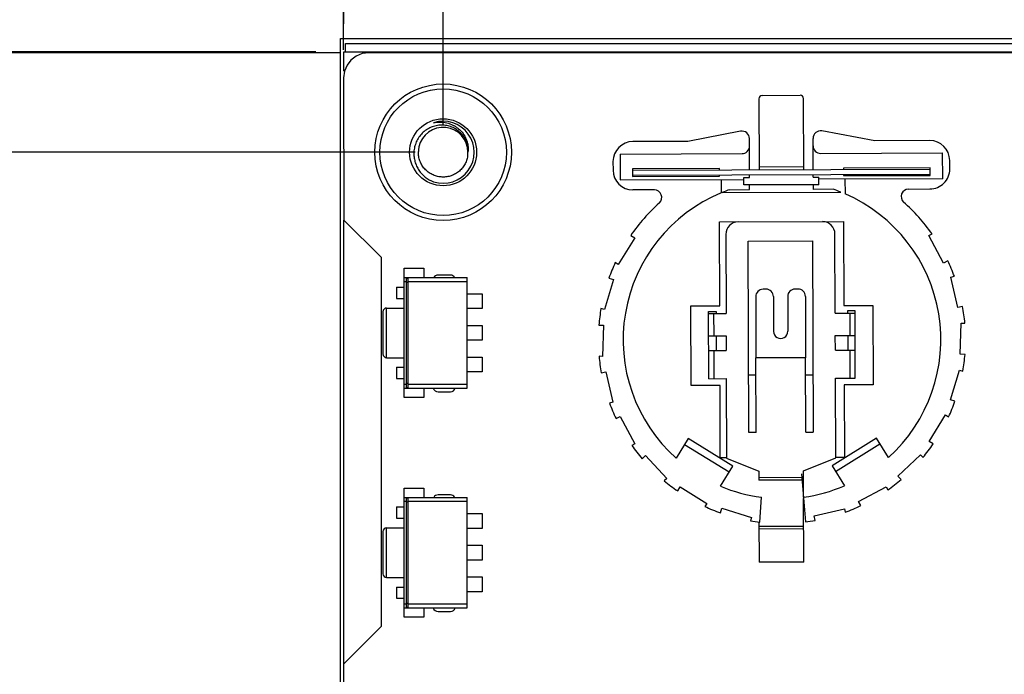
# Model space of a CAD drawing. Header units: millimetres. Extents: x 42 to 554, y 166 to 335.
# Tile 165 of 256: x 340 to 380, y 262 to 288. Entities that reach past the tile are written whole.
import ezdxf

# ---------------------------------------------------------------- set-up
doc = ezdxf.new("R2010")
doc.units = ezdxf.units.MM
doc.header["$LTSCALE"] = 30.734
doc.header["$PDMODE"] = 3
doc.header["$PDSIZE"] = 0.3125
doc.layers.get('0').update_dxf_attribs({"linetype": 'CONTINUOUS'})
doc.layers.get('Defpoints').update_dxf_attribs({"linetype": 'CONTINUOUS'})
doc.layers.add('Dim', color=6, linetype='CONTINUOUS', lineweight=13)
doc.styles.get("Standard").update_dxf_attribs({"font": 'txt', "width": 0.8})
doc.dimstyles.new('ISO-25_WS', dxfattribs={"dimscale": 1.8, "dimtxt": 2.5, "dimasz": 1.5, "dimexe": 1.25, "dimexo": 0.625, "dimtad": 1, "dimdsep": 46, "dimtxsty": 'Standard', "dimcen": 2.5, "dimadec": 0, "dimazin": 0, "dimtfac": 1, "dimtmove": 0, "dimatfit": 3, "dimfxl": 1, "dimtolj": 1, "dimtzin": 0, "dimarcsym": 0})

# ---------------------------------------------------------------- blocks, each defined once
blk = doc.blocks.new('*D22')
at = {"layer": 'Defpoints', "color": 0}
for p in [(354.244, 286.714), (329.256, 189.706), (354.244, 189.706)]:
    blk.add_point(p, dxfattribs=at)
at = {"layer": 'Dim', "color": 0, "lineweight": -2}
for p, q in [((353.119, 286.714), (327.006, 286.714)), ((329.256, 284.014), (329.256, 192.406)), ((353.119, 189.706), (327.006, 189.706))]:
    blk.add_line(p, q, dxfattribs=at)
at = {"layer": 'Dim', "color": 0}
for points in [[(329.706, 284.014), (328.806, 284.014), (329.256, 286.714)], [(328.806, 192.406), (329.706, 192.406), (329.256, 189.706)]]:
    blk.add_solid(points, dxfattribs=at)
at = {"layer": 'Dim', "color": 0, "insert": (325.881, 238.21), "char_height": 4.5, "attachment_point": 5, "rotation": 90}
blk.add_mtext('\\A1;97(PCB)', dxfattribs=at)
blk = doc.blocks.new('*D23')
at = {"layer": 'Defpoints', "color": 0}
for p in [(517.244, 303.524), (353.236, 285.714), (517.244, 285.714)]:
    blk.add_point(p, dxfattribs=at)
at = {"layer": 'Dim', "color": 0, "lineweight": -2}
for p, q in [((353.236, 286.839), (353.236, 305.774)), ((517.244, 286.839), (517.244, 305.774)), ((355.936, 303.524), (514.544, 303.524))]:
    blk.add_line(p, q, dxfattribs=at)
at = {"layer": 'Dim', "color": 0}
for points in [[(355.936, 303.974), (355.936, 303.074), (353.236, 303.524)], [(514.544, 303.074), (514.544, 303.974), (517.244, 303.524)]]:
    blk.add_solid(points, dxfattribs=at)
at = {"layer": 'Dim', "color": 0, "insert": (435.24, 306.899), "char_height": 4.5, "attachment_point": 5}
blk.add_mtext('\\A1;164(PCB)', dxfattribs=at)
blk = doc.blocks.new('*D24')
at = {"layer": 'Defpoints', "color": 0}
for p in [(320.737, 286.764), (353.244, 286.764), (353.244, 189.664)]:
    blk.add_point(p, dxfattribs=at)
at = {"layer": 'Dim', "color": 0, "lineweight": -2}
for p, q in [((352.119, 286.764), (318.487, 286.764)), ((320.737, 192.364), (320.737, 284.064)), ((352.119, 189.664), (318.487, 189.664))]:
    blk.add_line(p, q, dxfattribs=at)
at = {"layer": 'Dim', "color": 0}
for points in [[(321.187, 284.064), (320.287, 284.064), (320.737, 286.764)], [(320.287, 192.364), (321.187, 192.364), (320.737, 189.664)]]:
    blk.add_solid(points, dxfattribs=at)
at = {"layer": 'Dim', "color": 0, "insert": (317.362, 240.536), "char_height": 4.5, "attachment_point": 5, "rotation": 90}
blk.add_mtext('\\A1;97.1 (LCD)', dxfattribs=at)
blk = doc.blocks.new('*D25')
at = {"layer": 'Defpoints', "color": 0}
for p in [(517.244, 314.43), (353.244, 286.764), (517.244, 286.764)]:
    blk.add_point(p, dxfattribs=at)
at = {"layer": 'Dim', "color": 0, "lineweight": -2}
for p, q in [((353.244, 287.889), (353.244, 316.68)), ((517.244, 287.889), (517.244, 316.68)), ((355.944, 314.43), (514.544, 314.43))]:
    blk.add_line(p, q, dxfattribs=at)
at = {"layer": 'Dim', "color": 0}
for points in [[(355.944, 314.88), (355.944, 313.98), (353.244, 314.43)], [(514.544, 313.98), (514.544, 314.88), (517.244, 314.43)]]:
    blk.add_solid(points, dxfattribs=at)
at = {"layer": 'Dim', "color": 0, "insert": (435.244, 317.805), "char_height": 4.5, "attachment_point": 5}
blk.add_mtext('\\A1;164(LCD)', dxfattribs=at)
blk = doc.blocks.new('*D27')
at = {"layer": 'Defpoints', "color": 0}
for p in [(357.242, 292.936), (357.242, 282.715), (513.244, 282.714)]:
    blk.add_point(p, dxfattribs=at)
at = {"layer": 'Dim', "color": 0, "lineweight": -2}
for p, q in [((357.242, 283.84), (357.242, 295.186)), ((513.244, 283.839), (513.244, 295.186)), ((510.544, 292.936), (359.942, 292.936))]:
    blk.add_line(p, q, dxfattribs=at)
at = {"layer": 'Dim', "color": 0}
for points in [[(359.942, 293.386), (359.942, 292.486), (357.242, 292.936)], [(510.544, 292.486), (510.544, 293.386), (513.244, 292.936)]]:
    blk.add_solid(points, dxfattribs=at)
at = {"layer": 'Dim', "color": 0, "insert": (435.243, 296.311), "char_height": 4.5, "attachment_point": 5}
blk.add_mtext('\\A1;156', dxfattribs=at)
blk = doc.blocks.new('*D28')
at = {"layer": 'Defpoints', "color": 0}
for p in [(357.244, 282.714), (337.683, 193.714), (357.244, 193.714)]:
    blk.add_point(p, dxfattribs=at)
at = {"layer": 'Dim', "color": 0, "lineweight": -2}
for p, q in [((356.119, 282.714), (335.433, 282.714)), ((337.683, 280.014), (337.683, 196.414)), ((356.119, 193.714), (335.433, 193.714))]:
    blk.add_line(p, q, dxfattribs=at)
at = {"layer": 'Dim', "color": 0}
for points in [[(338.133, 280.014), (337.233, 280.014), (337.683, 282.714)], [(337.233, 196.414), (338.133, 196.414), (337.683, 193.714)]]:
    blk.add_solid(points, dxfattribs=at)
at = {"layer": 'Dim', "color": 0, "insert": (334.308, 238.214), "char_height": 4.5, "attachment_point": 5, "rotation": 90}
blk.add_mtext('\\A1;89', dxfattribs=at)

msp = doc.modelspace()

# ---------------------------------------------------------------- linework, layer by layer
at = {"linetype": 'Continuous'}
for p, q in [((353.104, 188.129), (353.104, 287.299)), ((353.104, 287.299), (517.384, 287.299)), ((353.304, 286.764), (353.304, 287.099)), ((353.304, 287.099), (517.184, 287.099)), ((353.244, 285.975), (353.244, 286.764)), ((353.244, 286.764), (480.244, 286.764)), ((353.531, 286.428), (353.371, 286.219)), ((353.74, 286.588), (353.531, 286.428)), ((353.983, 286.689), (353.74, 286.588)), ((354.244, 286.714), (353.983, 286.689)), ((479.144, 286.726), (354.244, 286.714)), ((353.371, 286.219), (353.27, 285.975)), ((353.27, 285.975), (353.236, 285.714)), ((353.236, 285.714), (353.244, 279.984)), ((369.963, 284.871), (369.972, 282.001)), ((370.092, 285.002), (371.632, 285.007)), ((371.772, 282.007), (371.763, 284.877)), ((369.23, 283.559), (367.105, 283.152)), ((369.591, 282), (369.586, 283.265)), ((372.154, 282.009), (372.15, 283.274)), ((374.632, 283.177), (372.505, 283.57)), ((367.105, 283.152), (364.885, 283.144)), ((376.852, 283.184), (374.632, 283.177)), ((364.37, 282.643), (369.288, 282.659)), ((364.37, 282.643), (364.374, 281.603)), ((372.452, 282.67), (377.37, 282.686)), ((377.374, 281.646), (377.37, 282.686)), ((364.087, 282.342), (364.089, 281.992)), ((369.972, 282.131), (371.772, 282.137)), ((376.872, 282.084), (373.372, 282.073)), ((373.372, 282.073), (373.372, 282.013)), ((376.873, 281.784), (376.872, 282.084)), ((377.656, 282.037), (377.655, 282.387)), ((368.372, 282.056), (364.872, 282.044)), ((364.872, 282.044), (364.873, 281.744)), ((376.872, 282.024), (364.872, 281.984)), ((376.873, 281.824), (364.873, 281.784)), ((364.873, 281.744), (368.373, 281.756)), ((368.372, 281.996), (368.372, 282.056)), ((368.373, 281.756), (368.373, 281.796)), ((369.364, 281.698), (369.592, 281.699)), ((369.365, 281.398), (369.364, 281.698)), ((369.592, 281.699), (369.591, 281.8)), ((372.155, 281.707), (372.155, 281.809)), ((372.155, 281.707), (372.383, 281.708)), ((372.384, 281.408), (372.383, 281.708)), ((373.373, 281.813), (373.373, 281.773)), ((373.373, 281.773), (376.873, 281.784)), ((364.374, 281.603), (369.364, 281.619)), ((368.447, 281.616), (368.449, 281.078)), ((372.384, 281.408), (369.365, 281.398)), ((369.593, 281.21), (369.593, 281.399)), ((372.156, 281.407), (372.157, 281.219)), ((377.374, 281.646), (372.383, 281.629)), ((373.449, 281.033), (373.447, 281.633)), ((365.754, 281.197), (364.891, 281.194)), ((368.49, 281.095), (373.261, 281.111)), ((368.788, 281.207), (369.593, 281.21)), ((372.963, 281.221), (372.157, 281.219)), ((375.996, 281.231), (376.859, 281.234)), ((353.244, 190.714), (353.244, 279.984)), ((353.244, 279.984), (354.744, 278.484)), ((368.379, 279.906), (373.379, 279.923)), ((368.391, 276.527), (368.379, 279.906)), ((373.379, 279.923), (373.391, 276.544)), ((364.802, 279.363), (364.965, 279.262)), ((368.631, 279.407), (368.642, 276.217)), ((373.042, 276.232), (373.031, 279.422)), ((376.817, 279.361), (376.943, 279.428)), ((377.407, 278.251), (376.817, 279.361)), ((364.965, 279.262), (364.298, 278.196)), ((369.532, 279.131), (372.132, 279.14)), ((369.558, 271.431), (369.532, 279.131)), ((372.132, 279.14), (372.158, 271.44)), ((354.744, 278.484), (354.744, 263.614)), ((364.298, 278.196), (364.179, 278.27)), ((377.578, 278.342), (377.407, 278.251)), ((355.668, 272.84), (355.668, 278.04)), ((355.668, 278.04), (356.468, 278.04)), ((356.468, 278.04), (356.468, 277.665)), ((357.539, 277.764), (357.039, 277.764)), ((377.701, 277.685), (377.841, 277.717)), ((355.668, 277.665), (358.218, 277.665)), ((355.668, 277.515), (355.768, 277.515)), ((355.768, 273.215), (355.768, 277.665)), ((355.822, 277.635), (355.768, 277.635)), ((355.768, 277.485), (355.822, 277.485)), ((355.822, 277.665), (355.822, 273.215)), ((355.822, 277.515), (358.218, 277.515)), ((358.218, 273.215), (358.218, 277.665)), ((364.106, 277.587), (363.739, 276.385)), ((363.923, 277.644), (364.106, 277.587)), ((377.984, 276.46), (377.701, 277.685)), ((355.368, 277.278), (355.368, 276.826)), ((355.368, 277.278), (355.668, 277.278)), ((358.218, 277.015), (358.818, 277.015)), ((358.818, 277.015), (358.818, 276.415)), ((370.25, 277.2), (370.138, 277.199)), ((371.127, 276.902), (371.132, 275.502)), ((371.538, 277.204), (371.426, 277.203)), ((371.839, 276.905), (371.848, 274.438)), ((355.368, 276.826), (355.668, 276.826)), ((367.228, 276.524), (368.391, 276.527)), ((367.238, 273.322), (367.228, 276.524)), ((369.839, 276.898), (369.848, 274.431)), ((370.551, 276.901), (370.556, 275.5)), ((373.391, 276.544), (374.554, 276.548)), ((374.554, 276.548), (374.564, 273.347)), ((354.818, 276.29), (354.818, 274.59)), ((354.968, 274.44), (354.968, 276.44)), ((354.968, 276.44), (355.668, 276.44)), ((358.818, 276.415), (358.218, 276.415)), ((363.739, 276.385), (363.604, 276.427)), ((367.941, 276.305), (368.241, 276.306)), ((367.95, 273.595), (367.941, 276.305)), ((367.942, 276.215), (368.642, 276.217)), ((368.142, 276.215), (368.145, 275.315)), ((368.241, 276.306), (368.242, 276.216)), ((373.042, 276.232), (373.842, 276.234)), ((373.841, 276.324), (373.541, 276.323)), ((373.541, 276.323), (373.542, 276.233)), ((373.645, 275.334), (373.642, 276.234)), ((373.85, 273.614), (373.841, 276.324)), ((378.173, 276.504), (377.984, 276.46)), ((358.218, 275.74), (358.818, 275.74)), ((358.818, 275.74), (358.818, 275.14)), ((363.519, 275.755), (363.71, 275.748)), ((363.71, 275.748), (363.666, 274.492)), ((378.078, 274.581), (378.122, 275.837)), ((378.122, 275.837), (378.265, 275.832)), ((367.945, 275.315), (368.645, 275.317)), ((368.245, 275.316), (368.247, 274.726)), ((368.645, 275.317), (368.647, 274.727)), ((373.045, 275.332), (373.845, 275.334)), ((373.047, 274.742), (373.045, 275.332)), ((373.545, 275.333), (373.547, 274.743)), ((358.818, 275.14), (358.218, 275.14)), ((367.947, 274.725), (368.647, 274.727)), ((368.147, 274.725), (368.15, 273.595)), ((373.047, 274.742), (373.847, 274.744)), ((373.65, 273.614), (373.647, 274.744)), ((378.272, 274.574), (378.078, 274.581)), ((354.968, 274.44), (355.668, 274.44)), ((358.218, 274.465), (358.818, 274.465)), ((358.818, 274.465), (358.818, 273.865)), ((363.666, 274.492), (363.525, 274.497)), ((371.848, 274.438), (369.848, 274.431)), ((369.858, 271.432), (369.848, 274.431)), ((371.858, 271.439), (371.848, 274.438)), ((355.368, 274.054), (355.368, 273.602)), ((355.368, 274.054), (355.668, 274.054)), ((358.818, 273.865), (358.218, 273.865)), ((363.617, 273.826), (363.804, 273.869)), ((363.804, 273.869), (364.087, 272.644)), ((369.55, 273.743), (369.85, 273.744)), ((371.85, 273.751), (372.15, 273.752)), ((377.682, 272.741), (378.049, 273.944)), ((378.049, 273.944), (378.187, 273.902)), ((355.368, 273.602), (355.668, 273.602)), ((355.768, 273.365), (355.668, 273.365)), ((355.822, 273.395), (355.768, 273.395)), ((358.218, 273.365), (355.822, 273.365)), ((367.95, 273.595), (368.65, 273.597)), ((368.65, 273.597), (368.661, 270.397)), ((373.05, 273.612), (373.85, 273.614)), ((373.061, 270.412), (373.05, 273.612)), ((374.564, 273.347), (373.401, 273.343)), ((373.401, 273.343), (373.411, 270.423)), ((355.668, 273.215), (358.218, 273.215)), ((355.768, 273.245), (355.822, 273.245)), ((356.468, 273.215), (356.468, 272.84)), ((357.039, 273.064), (357.539, 273.064)), ((368.401, 273.326), (367.238, 273.322)), ((368.411, 270.406), (368.401, 273.326)), ((356.468, 272.84), (355.668, 272.84)), ((364.087, 272.644), (363.949, 272.612)), ((377.867, 272.685), (377.682, 272.741)), ((364.212, 271.988), (364.381, 272.078)), ((364.381, 272.078), (364.971, 270.968)), ((376.823, 271.067), (377.49, 272.133)), ((377.49, 272.133), (377.611, 272.057)), ((369.858, 271.432), (369.558, 271.431)), ((371.858, 271.439), (372.158, 271.44)), ((364.971, 270.968), (364.846, 270.902)), ((367.117, 271.179), (366.631, 270.392)), ((368.912, 270.069), (367.117, 271.179)), ((374.7, 271.204), (372.912, 270.083)), ((373.056, 269.854), (374.843, 270.975)), ((375.191, 270.42), (374.7, 271.204)), ((376.988, 270.964), (376.823, 271.067)), ((366.975, 270.949), (368.77, 269.84)), ((365.261, 270.367), (365.402, 270.498)), ((365.402, 270.498), (366.259, 269.578)), ((368.661, 270.407), (368.411, 270.406)), ((368.661, 270.397), (369.963, 269.871)), ((371.763, 269.877), (373.061, 270.412)), ((373.411, 270.423), (373.061, 270.422)), ((375.561, 269.672), (376.48, 270.529)), ((376.48, 270.529), (376.578, 270.425)), ((368.415, 269.265), (368.912, 270.069)), ((369.963, 269.871), (369.964, 269.507)), ((371.688, 269.767), (371.841, 267.825)), ((371.766, 268.823), (371.763, 269.877)), ((372.912, 270.083), (373.415, 269.281)), ((366.259, 269.578), (366.156, 269.482)), ((369.964, 269.621), (371.764, 269.627)), ((371.764, 269.513), (369.964, 269.507)), ((375.693, 269.53), (375.561, 269.672)), ((355.668, 263.99), (355.668, 269.19)), ((355.668, 269.19), (356.468, 269.19)), ((356.468, 269.19), (356.468, 268.815)), ((366.695, 269.072), (366.797, 269.235)), ((366.797, 269.235), (367.863, 268.569)), ((373.98, 268.651), (375.09, 269.241)), ((375.09, 269.241), (375.158, 269.115)), ((355.668, 268.815), (358.218, 268.815)), ((355.668, 268.665), (355.768, 268.665)), ((355.768, 264.365), (355.768, 268.815)), ((355.822, 268.785), (355.768, 268.785)), ((355.768, 268.635), (355.822, 268.635)), ((355.822, 268.815), (355.822, 264.365)), ((355.822, 268.665), (358.218, 268.665)), ((357.539, 268.914), (357.039, 268.914)), ((358.218, 264.365), (358.218, 268.815)), ((369.999, 267.819), (370.07, 268.818)), ((371.775, 266.207), (371.767, 268.77)), ((374.071, 268.481), (373.98, 268.651)), ((355.368, 268.428), (355.368, 267.976)), ((355.368, 268.428), (355.668, 268.428)), ((367.863, 268.569), (367.788, 268.449)), ((368.415, 268.193), (368.471, 268.377)), ((368.471, 268.377), (369.673, 268.009)), ((372.189, 268.075), (373.414, 268.357)), ((373.414, 268.357), (373.447, 268.218)), ((355.368, 267.976), (355.668, 267.976)), ((358.218, 268.165), (358.818, 268.165)), ((358.818, 268.165), (358.818, 267.565)), ((369.673, 268.009), (369.632, 267.873)), ((369.97, 267.823), (369.975, 266.201)), ((372.233, 267.886), (372.189, 268.075)), ((354.818, 267.44), (354.818, 265.74)), ((354.968, 265.59), (354.968, 267.59)), ((354.968, 267.59), (355.668, 267.59)), ((358.818, 267.565), (358.218, 267.565)), ((369.97, 267.654), (371.77, 267.66)), ((371.771, 267.546), (369.971, 267.54)), ((358.218, 266.89), (358.818, 266.89)), ((358.818, 266.89), (358.818, 266.29)), ((358.818, 266.29), (358.218, 266.29)), ((371.775, 266.207), (369.975, 266.201)), ((354.968, 265.59), (355.668, 265.59)), ((358.218, 265.615), (358.818, 265.615)), ((358.818, 265.615), (358.818, 265.015)), ((355.368, 265.204), (355.368, 264.752)), ((355.368, 265.204), (355.668, 265.204)), ((358.818, 265.015), (358.218, 265.015)), ((355.368, 264.752), (355.668, 264.752)), ((355.768, 264.515), (355.668, 264.515)), ((355.668, 264.365), (358.218, 264.365)), ((355.822, 264.545), (355.768, 264.545)), ((355.768, 264.395), (355.822, 264.395)), ((358.218, 264.515), (355.822, 264.515)), ((356.468, 264.365), (356.468, 263.99)), ((357.039, 264.214), (357.539, 264.214)), ((356.468, 263.99), (355.668, 263.99)), ((354.744, 263.614), (353.244, 262.114))]:
    msp.add_line(p, q, dxfattribs=at)
for radius in [2.75, 2.55, 1.35]:
    msp.add_circle((357.244, 282.714), radius, dxfattribs=at)
for centre, radius, start, end in [((370.093, 284.872), 0.13, 90.191, 180.191), ((371.633, 284.877), 0.13, 0.191, 90.191), ((357.244, 282.714), 1, 359.9961, 167.7197), ((357.244, 282.714), 1.25, 251.9923, 107.9923), ((369.286, 283.264), 0.3, 0.191, 100.8459), ((372.45, 283.275), 0.3, 79.5361, 180.191), ((357.246, 282.714), 1.002, 170.1715, 173.4428), ((357.245, 282.714), 1.001, 167.7237, 170.1716), ((364.887, 282.344), 0.8, 90.191, 180.191), ((369.287, 282.959), 0.3, 270.191, 0.191), ((372.451, 282.97), 0.3, 180.191, 270.191), ((376.855, 282.384), 0.8, 0.191, 90.191), ((357.243, 282.715), 0.999, 176.7204, 179.1784), ((357.244, 282.714), 0.999, 173.4426, 176.7181), ((357.242, 282.715), 1.003, 351.0007, 353.4446), ((357.241, 282.715), 1.003, 353.4441, 356.7111), ((357.246, 282.714), 0.998, 356.7102, 359.9898), ((364.889, 281.994), 0.8, 180.191, 270.191), ((376.856, 282.034), 0.8, 270.191, 0.191), ((370.895, 275.164), 6.4, 112.4762, 228.2203), ((365.755, 280.897), 0.3, 311.8811, 90.191), ((370.895, 275.164), 6.4, 109.2272, 112.0759), ((370.895, 275.164), 6.4, 68.3061, 71.1548), ((370.895, 275.164), 6.4, 312.1617, 66.4856), ((375.997, 280.931), 0.3, 90.191, 228.5009), ((370.895, 275.164), 7.4, 131.8811, 145.4288), ((370.895, 275.164), 7.4, 35.1816, 48.5009), ((369.131, 279.409), 0.5, 90.191, 180.191), ((372.531, 279.42), 0.5, 0.191, 90.191), ((370.895, 275.164), 7.4, 155.1823, 160.4265), ((370.895, 275.164), 7.4, 20.1793, 25.4282), ((357.039, 277.564), 0.2, 90, 149.8211), ((357.539, 277.564), 0.2, 30.2585, 90), ((370.139, 276.899), 0.3, 90.191, 180.191), ((370.251, 276.9), 0.3, 0.191, 90.191), ((371.427, 276.903), 0.3, 90.191, 180.191), ((371.539, 276.904), 0.3, 0.191, 90.191), ((354.968, 276.29), 0.15, 90, 180), ((370.895, 275.164), 7.4, 170.18, 175.4241), ((370.895, 275.164), 7.4, 5.1768, 10.4258), ((370.844, 275.501), 0.288, 180.191, 0.191), ((354.968, 274.59), 0.15, 180, 270), ((370.895, 275.164), 7.4, 350.1744, 355.4234), ((370.895, 275.164), 7.4, 185.1776, 190.4216), ((357.039, 273.264), 0.2, 194.8417, 270), ((357.539, 273.264), 0.2, 270, 345.1468), ((370.895, 275.164), 7.4, 200.1751, 205.4193), ((370.895, 275.164), 7.4, 335.1721, 340.4209), ((370.895, 275.164), 7.4, 320.1702, 325.4187), ((370.895, 275.164), 7.4, 215.1727, 220.4173), ((370.895, 275.164), 7.4, 230.1707, 235.4157), ((370.895, 275.164), 7.4, 305.1687, 310.4168), ((370.895, 275.164), 6.4, 247.1976, 262.5953), ((370.895, 275.164), 6.4, 277.7867, 293.1844), ((357.039, 268.714), 0.2, 90, 149.8115), ((357.539, 268.714), 0.2, 30.2681, 90), ((370.895, 275.164), 7.4, 245.1691, 250.4147), ((370.895, 275.164), 7.4, 290.1679, 295.4153), ((370.895, 275.164), 7.4, 260.168, 263.041), ((370.895, 275.164), 7.4, 277.341, 280.4145), ((354.968, 267.44), 0.15, 90, 180), ((354.968, 265.74), 0.15, 180, 270), ((357.039, 264.414), 0.2, 194.8341, 270), ((357.539, 264.414), 0.2, 270, 345.1543)]:
    msp.add_arc(centre, radius, start, end, dxfattribs=at)
for points, knots in [([(358.244, 282.714), (358.248, 282.785), (358.241, 282.929), (358.185, 283.137), (358.088, 283.329), (357.952, 283.496), (357.786, 283.633), (357.596, 283.733), (357.389, 283.794), (357.175, 283.812), (356.961, 283.789), (356.755, 283.724), (356.566, 283.622), (356.4, 283.485), (356.262, 283.32), (356.157, 283.132), (356.089, 282.928), (356.069, 282.786), (356.066, 282.715)], [0, 0, 0, 0, 0.062474, 0.124949, 0.187431, 0.249915, 0.312407, 0.3749, 0.437394, 0.499894, 0.562397, 0.624902, 0.687411, 0.749922, 0.812435, 0.874954, 0.937477, 1, 1, 1, 1]), ([(356.858, 283.903), (356.945, 283.922), (357.124, 283.94), (357.391, 283.908), (357.602, 283.832), (357.756, 283.744), (357.9, 283.638), (358.054, 283.476), (358.164, 283.28), (358.221, 283.111), (358.256, 282.937), (358.256, 282.802), (358.244, 282.714)], [0, 0, 0, 0, 0.125137, 0.25022, 0.375259, 0.437866, 0.500462, 0.625394, 0.750254, 0.812784, 0.875293, 1, 1, 1, 1]), ([(356.066, 282.715), (356.063, 282.651), (356.067, 282.523), (356.104, 282.335), (356.17, 282.156), (356.295, 281.933), (356.514, 281.697), (356.739, 281.57), (356.858, 281.526)], [0, 0, 0, 0, 0.125175, 0.250355, 0.37554, 0.500725, 0.750345, 1, 1, 1, 1]), ([(358.232, 282.558), (358.222, 282.496), (358.191, 282.375), (358.111, 282.204), (358.001, 282.052), (357.864, 281.922), (357.706, 281.821), (357.531, 281.75), (357.346, 281.714), (357.158, 281.712), (356.973, 281.746), (356.797, 281.813), (356.637, 281.913), (356.498, 282.04), (356.386, 282.191), (356.303, 282.36), (356.254, 282.541), (356.244, 282.666), (356.245, 282.729)], [0, 0, 0, 0, 0.06251, 0.125006, 0.187506, 0.250005, 0.312505, 0.375004, 0.437504, 0.500003, 0.562503, 0.625002, 0.687502, 0.750001, 0.812501, 0.875001, 0.9375, 1, 1, 1, 1])]:
    msp.add_open_spline(points, degree=3, knots=knots, dxfattribs=at)

# ---------------------------------------------------------------- dimensions: what is measured, and where the dimension line sits
at = {"layer": 'Dim'}
for base, p1, p2, text, override, picture, middle in [((517.244, 314.43), (353.244, 286.764), (517.244, 286.764), '<>(LCD)', {"dimgap": 0.625, "dimtad": 1, "dimjust": 0, "dimdec": 2, "dimlfac": 1, "dimpost": '<>', "dimse1": 0, "dimse2": 0, "dimsd1": 0, "dimsd2": 0, "dimtofl": 1, "dimtvp": 0.1}, '*D25', (435.244, 314.43)), ((517.244, 303.524), (353.236, 285.714), (517.244, 285.714), '<>(PCB)', {"dimdec": 1, "dimpost": '<>', "dimtvp": 0.1}, '*D23', (435.24, 303.524))]:
    dim = msp.add_linear_dim(base=base, p1=p1, p2=p2, text=text, dimstyle='ISO-25_WS', override=override, dxfattribs=at)
    dim.commit()
    dim.dimension.update_dxf_attribs({"geometry": picture, "text_midpoint": middle, "dimtype": 160})
dim = msp.add_linear_dim(base=(357.242, 292.936), p1=(513.244, 282.714), p2=(357.242, 282.715), dimstyle='ISO-25_WS', dxfattribs=at)
dim.commit()
dim.dimension.update_dxf_attribs({"geometry": '*D27', "text_midpoint": (435.243, 296.311)})
for base, p1, p2, text, override, picture, middle in [((320.737, 286.764), (353.244, 189.664), (353.244, 286.764), '<> (LCD)', {"dimgap": 0.625, "dimtad": 1, "dimdec": 2, "dimlfac": 1, "dimpost": '<>', "dimse1": 0, "dimse2": 0, "dimsd1": 0, "dimsd2": 0, "dimtofl": 1, "dimtvp": 0.1}, '*D24', (320.737, 240.536)), ((329.256, 189.706), (354.244, 286.714), (354.244, 189.706), '<>(PCB)', {"dimdec": 1, "dimpost": '<>', "dimtvp": 0.1}, '*D22', (329.256, 238.21))]:
    dim = msp.add_linear_dim(base=base, p1=p1, p2=p2, angle=90, text=text, dimstyle='ISO-25_WS', override=override, dxfattribs=at)
    dim.commit()
    dim.dimension.update_dxf_attribs({"geometry": picture, "text_midpoint": middle, "dimtype": 160})
dim = msp.add_linear_dim(base=(337.683, 193.714), p1=(357.244, 282.714), p2=(357.244, 193.714), angle=90, dimstyle='ISO-25_WS', dxfattribs=at)
dim.commit()
dim.dimension.update_dxf_attribs({"geometry": '*D28', "text_midpoint": (337.683, 238.214), "dimtype": 160})

doc.saveas('drawing.dxf')
